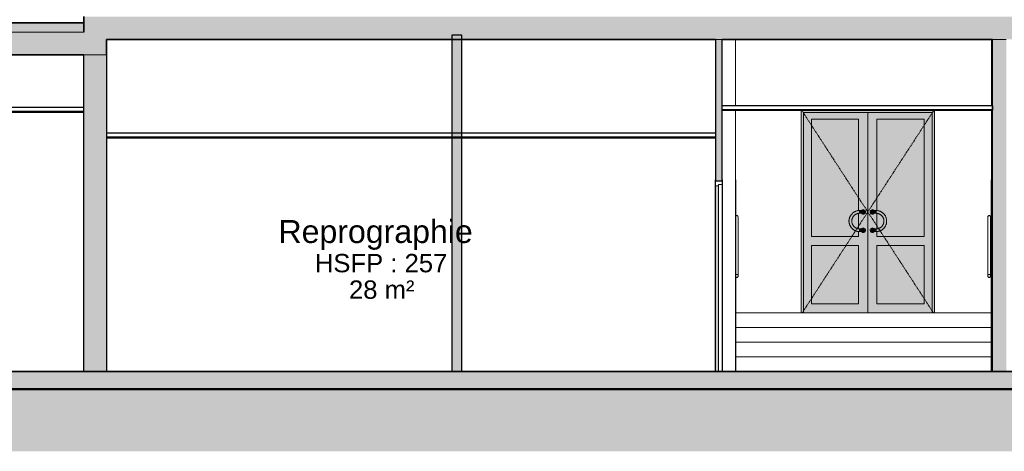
# Model space of a CAD drawing. Header units: millimetres. Extents: x -48837 to 98707, y -908 to 19261.
# Tile 104 of 143: x -26534 to -15807, y -615 to 4088. Entities that reach past the tile are written whole.
import ezdxf

# ---------------------------------------------------------------- set-up
doc = ezdxf.new("R2010")
doc.units = ezdxf.units.MM
doc.linetypes.add('Centre', pattern=[31.75, 6.35, -4.75, 15.9, -4.75])
for name, color, linetype, lineweight in [('A-AREA-IDEN', 2, 'Continuous', 9), ('A-CLNG', 13, 'Continuous', 9), ('A-DETL-GENF', 92, 'Continuous', 9), ('A-DETL-WIDE', 214, 'Continuous', 50), ('A-DOOR', 31, 'Continuous', 9), ('A-DOOR-FRAM', 31, 'Continuous', 9), ('A-FLOR', 192, 'Continuous', 9), ('A-FLOR-HRAL', 11, 'Continuous', 9), ('A-FLOR-MCUT', 51, 'Continuous', 9), ('A-FLOR-PATT', 8, 'Continuous', 35), ('A-WALL', 113, 'Continuous', 9), ('A-WALL-PATT', 111, 'Continuous', 9), ('I-WALL', 2, 'Continuous', 9), ('S-STRS', 31, 'Continuous', 9)]:
    doc.layers.add(name, color=color, linetype=linetype, lineweight=lineweight)
doc.styles.add('Arial_1', font='arial.ttf', dxfattribs={"height": 200})
doc.styles.add('Arial_B', font='txt', dxfattribs={"height": 250})

# ---------------------------------------------------------------- blocks, each defined once
blk = doc.blocks.new('PVC Double - Panneaux vitrés haut - 1_43m x 2_20m-1519950-Coupe 1')
at = {"layer": 'A-DOOR'}
h = blk.add_hatch(color=254, dxfattribs=at)
h.paths.add_polyline_path([(-17664, 893), (-17294, 893), (-17295, 3078), (-17994, 3078), (-17994, 893)])
h.paths.add_polyline_path([(-17664, 993), (-17909, 993), (-17909, 1627), (-17394, 1627), (-17394, 993)])
h.paths.add_polyline_path([(-17664, 1727), (-17909, 1727), (-17909, 3003), (-17394, 3003), (-17394, 2007), (-17384, 2008), (-17363, 2008), (-17358, 2014), (-17356, 2015), (-17348, 2018), (-17340, 2018), (-17336, 2017), (-17329, 2013), (-17326, 2011), (-17322, 2006), (-17319, 1997), (-17319, 1989), (-17320, 1986), (-17322, 1980), (-17329, 1973), (-17333, 1971), (-17340, 1969), (-17348, 1969), (-17351, 1970), (-17358, 1973), (-17365, 1979), (-17386, 1978), (-17394, 1977), (-17394, 1810), (-17375, 1808), (-17363, 1808), (-17358, 1814), (-17356, 1815), (-17348, 1818), (-17340, 1818), (-17336, 1817), (-17329, 1813), (-17324, 1808), (-17322, 1806), (-17319, 1797), (-17319, 1789), (-17320, 1785), (-17322, 1781), (-17326, 1776), (-17331, 1772), (-17340, 1769), (-17348, 1769), (-17352, 1770), (-17359, 1774), (-17365, 1779), (-17390, 1779), (-17394, 1779), (-17394, 1727), (-17441, 1727)])
h.paths.add_polyline_path([(-17344, 1778), (-17348, 1779), (-17345, 1778)])
h.paths.add_polyline_path([(-17331, 1800), (-17332, 1802), (-17331, 1801)])
h.paths.add_polyline_path([(-17348, 1807), (-17346, 1808), (-17348, 1807)])
h.paths.add_polyline_path([(-17344, 1978), (-17348, 1979), (-17345, 1978)])
h.paths.add_polyline_path([(-17331, 2000), (-17332, 2002), (-17331, 2001)])
h = blk.add_hatch(color=254, dxfattribs=at)
h.paths.add_polyline_path([(-17294, 893), (-16594, 893), (-16594, 3078), (-17294, 3078), (-17294, 1305)])
h.paths.add_polyline_path([(-17194, 993), (-17194, 1627), (-16679, 1627), (-16679, 993), (-16773, 993)])
h.paths.add_polyline_path([(-17204, 2008), (-17194, 2008), (-17194, 2008), (-17198, 2008)])
h.paths.add_polyline_path([(-16773, 1727), (-17194, 1727), (-17194, 1779), (-17204, 1779), (-17224, 1779), (-17229, 1774), (-17231, 1772), (-17240, 1769), (-17248, 1769), (-17251, 1770), (-17258, 1773), (-17261, 1776), (-17265, 1781), (-17268, 1789), (-17268, 1797), (-17267, 1801), (-17264, 1808), (-17258, 1813), (-17256, 1815), (-17247, 1818), (-17240, 1818), (-17236, 1817), (-17229, 1813), (-17222, 1808), (-17197, 1809), (-17194, 1810), (-17194, 1977), (-17213, 1979), (-17224, 1979), (-17229, 1973), (-17231, 1972), (-17241, 1969), (-17248, 1969), (-17254, 1971), (-17258, 1973), (-17261, 1976), (-17265, 1981), (-17268, 1989), (-17268, 1997), (-17267, 2001), (-17265, 2006), (-17258, 2013), (-17254, 2016), (-17247, 2018), (-17240, 2018), (-17236, 2017), (-17229, 2013), (-17222, 2008), (-17204, 2008), (-17204, 2008), (-17194, 2008), (-17194, 3003), (-16679, 3003), (-16679, 1727)])
h.paths.add_polyline_path([(-17244, 1778), (-17248, 1779), (-17253, 1782), (-17258, 1788), (-17259, 1793), (-17257, 1801), (-17256, 1801), (-17252, 1805), (-17246, 1808), (-17250, 1807), (-17254, 1804), (-17258, 1797), (-17258, 1789), (-17254, 1783), (-17248, 1779), (-17246, 1779)])
h.paths.add_polyline_path([(-17244, 1978), (-17246, 1979), (-17252, 1981), (-17258, 1988), (-17259, 1993), (-17257, 2001), (-17256, 2001), (-17253, 2005), (-17249, 2007), (-17253, 2005), (-17257, 2001), (-17259, 1993), (-17257, 1986), (-17251, 1980), (-17246, 1979)])
h.paths.add_polyline_path([(-17239, 2007), (-17241, 2008), (-17240, 2007)])
for points in [[(-17384, 1778), (-17384, 1793), (-17418, 1799), (-17448, 1817), (-17470, 1843), (-17482, 1876), (-17482, 1911), (-17469, 1945), (-17447, 1971), (-17418, 1987), (-17384, 1993), (-17384, 2008), (-17416, 2003), (-17419, 2002), (-17441, 1992), (-17458, 1981), (-17473, 1965), (-17483, 1950), (-17494, 1925), (-17498, 1901), (-17497, 1876), (-17493, 1859), (-17487, 1843), (-17477, 1826), (-17462, 1810), (-17443, 1795), (-17424, 1786), (-17409, 1781), (-17396, 1780)], [(-17384, 1793), (-17384, 1808), (-17409, 1812), (-17429, 1821), (-17448, 1839), (-17462, 1861), (-17466, 1872), (-17468, 1889), (-17466, 1913), (-17461, 1925), (-17455, 1938), (-17448, 1948), (-17438, 1958), (-17432, 1962), (-17417, 1971), (-17406, 1975), (-17384, 1979), (-17384, 1993), (-17418, 1987), (-17448, 1970), (-17470, 1943), (-17482, 1911), (-17482, 1876), (-17470, 1843), (-17448, 1817), (-17418, 1799), (-17386, 1794)], [(-17345, 1993), (-17329, 1993), (-17331, 2001), (-17331, 1999), (-17332, 2002), (-17338, 2007), (-17348, 2007), (-17384, 2008), (-17384, 1993), (-17349, 1993)], [(-17247, 1993), (-17204, 1993), (-17204, 2008), (-17237, 2008), (-17239, 2007), (-17243, 2008), (-17249, 2007), (-17255, 2001), (-17256, 1998), (-17257, 2001), (-17259, 1993), (-17249, 1993)], [(-17229, 1978), (-17231, 1979), (-17213, 1979), (-17204, 1979), (-17204, 1993), (-17259, 1993), (-17257, 1986), (-17256, 1988), (-17255, 1985), (-17249, 1980), (-17238, 1979)], [(-17204, 1778), (-17171, 1783), (-17157, 1788), (-17134, 1803), (-17119, 1815), (-17110, 1827), (-17099, 1845), (-17091, 1870), (-17089, 1881), (-17090, 1908), (-17096, 1933), (-17110, 1959), (-17120, 1971), (-17137, 1987), (-17157, 1998), (-17178, 2005), (-17204, 2008), (-17204, 1993), (-17169, 1987), (-17139, 1970), (-17117, 1943), (-17105, 1911), (-17105, 1876), (-17117, 1843), (-17139, 1817), (-17169, 1799), (-17204, 1793), (-17204, 1779)], [(-17204, 1793), (-17168, 1800), (-17139, 1817), (-17116, 1846), (-17105, 1876), (-17105, 1911), (-17118, 1945), (-17139, 1970), (-17169, 1987), (-17204, 1993), (-17204, 1978), (-17179, 1974), (-17167, 1969), (-17154, 1962), (-17148, 1957), (-17135, 1943), (-17124, 1921), (-17121, 1911), (-17120, 1906), (-17119, 1884), (-17123, 1867), (-17127, 1858), (-17141, 1836), (-17162, 1820), (-17183, 1811), (-17204, 1808), (-17204, 1797)], [(-16679, 1727), (-16679, 1727), (-16679, 1945)], [(-17349, 1793), (-17329, 1793), (-17331, 1801), (-17331, 1799), (-17332, 1802), (-17338, 1807), (-17348, 1807), (-17384, 1808), (-17384, 1793), (-17354, 1793)], [(-17359, 1778), (-17338, 1780), (-17332, 1785), (-17331, 1788), (-17330, 1787), (-17329, 1793), (-17384, 1793), (-17384, 1779), (-17365, 1779), (-17356, 1779)], [(-17229, 1793), (-17204, 1793), (-17204, 1808), (-17237, 1808), (-17239, 1807), (-17243, 1808), (-17249, 1807), (-17255, 1801), (-17256, 1798), (-17257, 1801), (-17259, 1793), (-17234, 1793)], [(-17229, 1778), (-17231, 1779), (-17213, 1779), (-17204, 1779), (-17204, 1793), (-17259, 1793), (-17257, 1786), (-17256, 1788), (-17255, 1785), (-17249, 1780), (-17238, 1779)], [(-17909, 993), (-17394, 993), (-17394, 1627), (-17909, 1627), (-17909, 1508)], [(-17194, 993), (-16679, 993), (-16679, 1627), (-17194, 1627), (-17194, 1305)]]:
    blk.add_hatch(color=254, dxfattribs=at).paths.add_polyline_path(points)
h = blk.add_hatch(color=254, dxfattribs=at)
h.paths.add_polyline_path([(-17394, 1727), (-17394, 1727), (-17394, 1776)])
h.paths.add_polyline_path([(-17394, 2007), (-17394, 2008), (-17394, 2008)])
h = blk.add_hatch(color=254, dxfattribs=at)
h.paths.add_polyline_path([(-17359, 1978), (-17338, 1980), (-17332, 1985), (-17331, 1988), (-17330, 1987), (-17329, 1993), (-17384, 1993), (-17384, 1979), (-17365, 1979), (-17356, 1979)])
h.paths.add_polyline_path([(-17384, 1979), (-17384, 1979), (-17378, 1980)])
h = blk.add_hatch(color=254, dxfattribs=at)
h.paths.add_polyline_path([(-17344, 1768), (-17336, 1770), (-17330, 1773), (-17326, 1776), (-17322, 1781), (-17319, 1787), (-17319, 1793), (-17320, 1800), (-17324, 1808), (-17326, 1811), (-17331, 1815), (-17337, 1817), (-17344, 1818), (-17350, 1817), (-17358, 1814), (-17364, 1808), (-17350, 1807), (-17336, 1806), (-17331, 1801), (-17329, 1793), (-17331, 1786), (-17336, 1780), (-17344, 1778), (-17355, 1779), (-17364, 1779), (-17359, 1774), (-17352, 1770), (-17350, 1769)])
h.paths.add_polyline_path([(-17344, 1968), (-17336, 1970), (-17330, 1973), (-17326, 1976), (-17322, 1981), (-17320, 1987), (-17319, 1997), (-17321, 2004), (-17322, 2006), (-17326, 2011), (-17331, 2015), (-17337, 2017), (-17344, 2018), (-17351, 2017), (-17358, 2014), (-17364, 2008), (-17350, 2007), (-17336, 2006), (-17331, 2001), (-17329, 1993), (-17331, 1986), (-17336, 1980), (-17344, 1978), (-17355, 1979), (-17364, 1979), (-17361, 1976), (-17356, 1972), (-17350, 1969)])
h = blk.add_hatch(color=254, dxfattribs=at)
h.paths.add_polyline_path([(-17344, 1779), (-17338, 1780), (-17335, 1782), (-17331, 1787), (-17331, 1788), (-17333, 1784), (-17338, 1780), (-17342, 1779)])
h.paths.add_polyline_path([(-17331, 1798), (-17332, 1801), (-17334, 1805), (-17342, 1808), (-17338, 1807), (-17332, 1800), (-17331, 1799)])
h.paths.add_polyline_path([(-17344, 1978), (-17335, 1982), (-17331, 1986), (-17331, 1988), (-17332, 1985), (-17338, 1980), (-17345, 1979)])
h.paths.add_polyline_path([(-17331, 1998), (-17332, 2001), (-17335, 2006), (-17338, 2007), (-17337, 2005), (-17332, 2001)])
h = blk.add_hatch(color=254, dxfattribs=at)
h.paths.add_polyline_path([(-17244, 1768), (-17237, 1769), (-17229, 1774), (-17224, 1779), (-17241, 1779), (-17248, 1779), (-17254, 1783), (-17258, 1789), (-17258, 1797), (-17254, 1804), (-17248, 1808), (-17240, 1808), (-17238, 1808), (-17235, 1808), (-17227, 1808), (-17224, 1808), (-17229, 1813), (-17232, 1815), (-17237, 1817), (-17244, 1818), (-17251, 1817), (-17258, 1813), (-17264, 1808), (-17265, 1806), (-17268, 1797), (-17269, 1793), (-17267, 1785), (-17265, 1780), (-17261, 1776), (-17256, 1772), (-17250, 1769)])
h.paths.add_polyline_path([(-17244, 1968), (-17236, 1970), (-17231, 1972), (-17224, 1979), (-17241, 1979), (-17248, 1979), (-17254, 1983), (-17258, 1989), (-17258, 1997), (-17254, 2004), (-17248, 2008), (-17240, 2008), (-17239, 2008), (-17235, 2008), (-17227, 2008), (-17224, 2008), (-17226, 2011), (-17231, 2015), (-17237, 2017), (-17247, 2018), (-17251, 2017), (-17256, 2015), (-17261, 2011), (-17266, 2004), (-17268, 1997), (-17268, 1989), (-17267, 1985), (-17265, 1980), (-17258, 1973), (-17256, 1972), (-17250, 1969)])
h = blk.add_hatch(color=254, dxfattribs=at)
h.paths.add_polyline_path([(-17246, 1779), (-17249, 1780), (-17255, 1786), (-17257, 1786), (-17256, 1785), (-17249, 1779), (-17248, 1779)])
h.paths.add_polyline_path([(-17256, 1798), (-17255, 1802), (-17247, 1807), (-17252, 1805), (-17255, 1803), (-17256, 1799)])
h.paths.add_polyline_path([(-17244, 1978), (-17245, 1979), (-17250, 1980), (-17255, 1986), (-17256, 1988), (-17256, 1985), (-17249, 1980), (-17245, 1979)])
h.paths.add_polyline_path([(-17256, 1998), (-17254, 2003), (-17247, 2007), (-17252, 2006), (-17255, 2002), (-17256, 1999)])
at = {"layer": 'A-DOOR-FRAM'}
blk.add_hatch(color=254, dxfattribs=at).paths.add_polyline_path([(-16594, 893), (-16569, 893), (-16569, 3100), (-18019, 3100), (-18019, 893), (-17994, 893), (-17994, 3078), (-16594, 3078), (-16594, 1305)])
h = blk.add_hatch(color=254, dxfattribs=at)
h.paths.add_polyline_path([(-17416, 1727), (-17394, 1727), (-17394, 1779), (-17416, 1783), (-17430, 1788), (-17454, 1803), (-17468, 1815), (-17477, 1827), (-17488, 1845), (-17496, 1870), (-17498, 1881), (-17497, 1910), (-17491, 1933), (-17488, 1941), (-17479, 1958), (-17473, 1965), (-17468, 1971), (-17450, 1987), (-17430, 1998), (-17410, 2005), (-17394, 2008), (-17394, 3003), (-17909, 3003), (-17909, 1727), (-17422, 1727)])
h.paths.add_polyline_path([(-16679, 1727), (-16679, 3003), (-17194, 3003), (-17194, 2007), (-17171, 2003), (-17163, 2000), (-17149, 1994), (-17129, 1981), (-17115, 1965), (-17104, 1951), (-17093, 1925), (-17089, 1901), (-17090, 1877), (-17094, 1859), (-17101, 1843), (-17111, 1826), (-17125, 1810), (-17144, 1795), (-17164, 1786), (-17179, 1781), (-17194, 1778), (-17194, 1727), (-16773, 1727)])
h.paths.add_polyline_path([(-17194, 1810), (-17177, 1813), (-17158, 1821), (-17139, 1839), (-17125, 1861), (-17122, 1872), (-17119, 1889), (-17122, 1914), (-17126, 1925), (-17131, 1936), (-17139, 1948), (-17149, 1958), (-17155, 1962), (-17170, 1971), (-17181, 1975), (-17194, 1977), (-17194, 1812)])
h.paths.add_polyline_path([(-17394, 1810), (-17394, 1977), (-17411, 1973), (-17421, 1969), (-17433, 1962), (-17440, 1956), (-17452, 1943), (-17463, 1921), (-17467, 1911), (-17467, 1905), (-17468, 1884), (-17464, 1867), (-17460, 1858), (-17447, 1836), (-17426, 1820), (-17405, 1811), (-17403, 1811)])
h.paths.add_polyline_path([(-17091, 1914), (-17092, 1918), (-17092, 1917)])
at = {"layer": 'A-DOOR', "linetype": 'Centre'}
for p, q in [((-18009, 3093), (-16579, 893)), ((-18009, 893), (-16579, 3093))]:
    blk.add_line(p, q, dxfattribs=at)
at = {"layer": 'A-DOOR'}
for p, q in [((-17294, 3078), (-17294, 893)), ((-17294, 893), (-17294, 3078)), ((-17909, 1727), (-17909, 3003)), ((-17909, 3003), (-17394, 3003)), ((-17394, 3003), (-17394, 2007)), ((-17194, 2007), (-17194, 3003)), ((-17194, 3003), (-16679, 3003)), ((-16679, 3003), (-16679, 1727)), ((-17394, 1977), (-17394, 1810)), ((-17344, 2018), (-17344, 2018)), ((-17344, 2008), (-17344, 2008)), ((-17344, 1978), (-17344, 1978)), ((-17344, 1968), (-17344, 1968)), ((-17244, 2018), (-17244, 2018)), ((-17244, 2008), (-17244, 2008)), ((-17244, 1978), (-17244, 1978)), ((-17244, 1968), (-17244, 1968)), ((-17194, 1810), (-17194, 1977)), ((-17394, 1727), (-17909, 1727)), ((-17394, 1779), (-17394, 1727)), ((-17344, 1818), (-17344, 1818)), ((-17344, 1808), (-17344, 1808)), ((-17344, 1778), (-17344, 1778)), ((-17344, 1768), (-17344, 1768)), ((-17244, 1818), (-17244, 1818)), ((-17244, 1808), (-17244, 1808)), ((-17244, 1778), (-17244, 1778)), ((-17244, 1768), (-17244, 1768)), ((-17194, 1727), (-17194, 1779)), ((-16679, 1727), (-17194, 1727)), ((-17909, 993), (-17909, 1627)), ((-17909, 1627), (-17394, 1627)), ((-17394, 1627), (-17394, 993)), ((-17194, 993), (-17194, 1627)), ((-17194, 1627), (-16679, 1627)), ((-16679, 1627), (-16679, 993)), ((-17394, 993), (-17909, 993)), ((-16679, 993), (-17194, 993))]:
    blk.add_line(p, q, dxfattribs=at)
at = {"layer": 'A-DOOR', "flags": 128}
for points in [[(-17384, 2008), (-17388, 2008), (-17393, 2008), (-17397, 2007), (-17402, 2007), (-17407, 2006), (-17411, 2005), (-17415, 2004), (-17420, 2002), (-17424, 2001), (-17428, 1999), (-17433, 1997), (-17437, 1995), (-17441, 1993), (-17445, 1991), (-17449, 1988), (-17452, 1986), (-17456, 1983), (-17459, 1980), (-17463, 1977), (-17466, 1973), (-17469, 1970), (-17472, 1967), (-17475, 1963), (-17478, 1959), (-17480, 1955), (-17483, 1952), (-17485, 1948), (-17487, 1943), (-17489, 1939), (-17491, 1935), (-17492, 1931), (-17494, 1926), (-17495, 1922), (-17496, 1917), (-17497, 1913), (-17498, 1908), (-17498, 1904), (-17499, 1899), (-17499, 1895), (-17499, 1890), (-17498, 1885), (-17498, 1881), (-17497, 1876), (-17497, 1872), (-17496, 1867), (-17495, 1863), (-17493, 1858), (-17492, 1854), (-17490, 1850), (-17488, 1845), (-17486, 1841), (-17484, 1837), (-17482, 1833), (-17479, 1829), (-17477, 1826), (-17474, 1822), (-17471, 1818), (-17468, 1815), (-17465, 1812), (-17461, 1809), (-17458, 1805), (-17454, 1803), (-17451, 1800), (-17447, 1797), (-17443, 1795), (-17439, 1792), (-17435, 1790), (-17431, 1788), (-17426, 1787), (-17422, 1785), (-17418, 1783), (-17413, 1782), (-17409, 1781), (-17404, 1780), (-17400, 1779), (-17395, 1779), (-17391, 1779), (-17386, 1778), (-17384, 1778)], [(-17384, 1808), (-17387, 1808), (-17390, 1809), (-17394, 1809), (-17397, 1809), (-17401, 1810), (-17404, 1811), (-17407, 1812), (-17410, 1813), (-17414, 1814), (-17417, 1815), (-17420, 1816), (-17423, 1818), (-17426, 1820), (-17429, 1821), (-17432, 1823), (-17434, 1825), (-17437, 1827), (-17440, 1829), (-17442, 1832), (-17445, 1834), (-17447, 1837), (-17449, 1839), (-17451, 1842), (-17453, 1845), (-17455, 1847), (-17457, 1850), (-17459, 1853), (-17460, 1856), (-17462, 1859), (-17463, 1863), (-17464, 1866), (-17465, 1869), (-17466, 1872), (-17467, 1876), (-17467, 1879), (-17468, 1882), (-17468, 1886), (-17469, 1889), (-17469, 1892), (-17469, 1896), (-17468, 1899), (-17468, 1903), (-17468, 1906), (-17467, 1909), (-17466, 1913), (-17466, 1916), (-17465, 1919), (-17464, 1922), (-17462, 1926), (-17461, 1929), (-17459, 1932), (-17458, 1935), (-17456, 1938), (-17454, 1941), (-17452, 1943), (-17450, 1946), (-17448, 1949), (-17446, 1951), (-17444, 1954), (-17441, 1956), (-17439, 1958), (-17436, 1960), (-17433, 1962), (-17430, 1964), (-17427, 1966), (-17425, 1968), (-17422, 1969), (-17418, 1971), (-17415, 1972), (-17412, 1973), (-17409, 1974), (-17406, 1975), (-17402, 1976), (-17399, 1977), (-17396, 1977), (-17392, 1978), (-17389, 1978), (-17385, 1978), (-17384, 1978)], [(-17344, 2008), (-17344, 2008), (-17344, 2008), (-17344, 2008), (-17344, 2008), (-17344, 2008), (-17345, 2008), (-17345, 2008), (-17346, 2008), (-17346, 2008), (-17347, 2008), (-17348, 2008), (-17348, 2008), (-17349, 2008), (-17350, 2008), (-17351, 2008), (-17352, 2008), (-17353, 2008), (-17354, 2008), (-17355, 2008), (-17356, 2008), (-17357, 2008), (-17358, 2008), (-17359, 2008), (-17361, 2008), (-17362, 2008), (-17363, 2008), (-17365, 2008), (-17366, 2008), (-17368, 2008), (-17369, 2008), (-17371, 2008), (-17372, 2008), (-17374, 2008), (-17375, 2008), (-17377, 2008), (-17378, 2008), (-17380, 2008), (-17382, 2008), (-17383, 2008), (-17384, 2008)], [(-17384, 1978), (-17382, 1978), (-17380, 1978), (-17379, 1978), (-17377, 1978), (-17376, 1978), (-17374, 1978), (-17373, 1978), (-17371, 1978), (-17370, 1978), (-17368, 1978), (-17367, 1978), (-17365, 1978), (-17364, 1978), (-17362, 1978), (-17361, 1978), (-17360, 1978), (-17359, 1978), (-17357, 1978), (-17356, 1978), (-17355, 1978), (-17354, 1978), (-17353, 1978), (-17352, 1978), (-17351, 1978), (-17350, 1978), (-17349, 1978), (-17348, 1978), (-17348, 1978), (-17347, 1978), (-17346, 1978), (-17346, 1978), (-17345, 1978), (-17345, 1978), (-17345, 1978), (-17344, 1978), (-17344, 1978), (-17344, 1978), (-17344, 1978), (-17344, 1978)], [(-17344, 2008), (-17343, 2008), (-17342, 2008), (-17342, 2008), (-17341, 2008), (-17341, 2008), (-17340, 2008), (-17340, 2008), (-17339, 2008), (-17338, 2007), (-17338, 2007), (-17337, 2007), (-17337, 2007), (-17336, 2006), (-17336, 2006), (-17335, 2006), (-17335, 2005), (-17334, 2005), (-17334, 2005), (-17333, 2004), (-17333, 2004), (-17333, 2003), (-17332, 2003), (-17332, 2002), (-17331, 2002), (-17331, 2001), (-17331, 2001), (-17330, 2000), (-17330, 2000), (-17330, 1999), (-17330, 1999), (-17330, 1998), (-17329, 1998), (-17329, 1997), (-17329, 1996), (-17329, 1996), (-17329, 1995), (-17329, 1995), (-17329, 1994), (-17329, 1993), (-17329, 1993)], [(-17329, 1993), (-17329, 1993), (-17329, 1992), (-17329, 1992), (-17329, 1991), (-17329, 1990), (-17329, 1990), (-17329, 1989), (-17329, 1989), (-17330, 1988), (-17330, 1987), (-17330, 1987), (-17330, 1986), (-17331, 1986), (-17331, 1985), (-17331, 1985), (-17332, 1984), (-17332, 1984), (-17332, 1983), (-17333, 1983), (-17333, 1983), (-17334, 1982), (-17334, 1982), (-17335, 1981), (-17335, 1981), (-17336, 1981), (-17336, 1980), (-17337, 1980), (-17337, 1980), (-17338, 1980), (-17338, 1979), (-17339, 1979), (-17339, 1979), (-17340, 1979), (-17341, 1979), (-17341, 1979), (-17342, 1978), (-17342, 1978), (-17343, 1978), (-17344, 1978), (-17344, 1978)], [(-17204, 2008), (-17205, 2008), (-17207, 2008), (-17208, 2008), (-17210, 2008), (-17212, 2008), (-17213, 2008), (-17215, 2008), (-17216, 2008), (-17218, 2008), (-17219, 2008), (-17221, 2008), (-17222, 2008), (-17224, 2008), (-17225, 2008), (-17226, 2008), (-17228, 2008), (-17229, 2008), (-17230, 2008), (-17231, 2008), (-17232, 2008), (-17233, 2008), (-17235, 2008), (-17235, 2008), (-17236, 2008), (-17237, 2008), (-17238, 2008), (-17239, 2008), (-17240, 2008), (-17240, 2008), (-17241, 2008), (-17242, 2008), (-17242, 2008), (-17242, 2008), (-17243, 2008), (-17243, 2008), (-17243, 2008), (-17244, 2008), (-17244, 2008), (-17244, 2008), (-17244, 2008)], [(-17244, 1978), (-17244, 1978), (-17244, 1978), (-17243, 1978), (-17243, 1978), (-17243, 1978), (-17243, 1978), (-17242, 1978), (-17242, 1978), (-17241, 1978), (-17241, 1978), (-17240, 1978), (-17239, 1978), (-17238, 1978), (-17238, 1978), (-17237, 1978), (-17236, 1978), (-17235, 1978), (-17234, 1978), (-17233, 1978), (-17232, 1978), (-17230, 1978), (-17229, 1978), (-17228, 1978), (-17227, 1978), (-17225, 1978), (-17224, 1978), (-17223, 1978), (-17221, 1978), (-17220, 1978), (-17218, 1978), (-17217, 1978), (-17215, 1978), (-17214, 1978), (-17212, 1978), (-17210, 1978), (-17209, 1978), (-17207, 1978), (-17206, 1978), (-17204, 1978), (-17204, 1978)], [(-17204, 1778), (-17199, 1778), (-17194, 1779), (-17190, 1779), (-17185, 1780), (-17181, 1781), (-17176, 1782), (-17172, 1783), (-17167, 1784), (-17163, 1786), (-17159, 1787), (-17155, 1789), (-17151, 1791), (-17147, 1794), (-17143, 1796), (-17139, 1798), (-17135, 1801), (-17131, 1804), (-17128, 1807), (-17124, 1810), (-17121, 1813), (-17118, 1817), (-17115, 1820), (-17112, 1824), (-17109, 1827), (-17107, 1831), (-17104, 1835), (-17102, 1839), (-17100, 1843), (-17098, 1847), (-17096, 1852), (-17095, 1856), (-17093, 1860), (-17092, 1865), (-17091, 1869), (-17090, 1874), (-17090, 1878), (-17089, 1883), (-17089, 1887), (-17089, 1892), (-17089, 1897), (-17089, 1901), (-17089, 1906), (-17090, 1910), (-17091, 1915), (-17092, 1919), (-17093, 1924), (-17094, 1928), (-17096, 1933), (-17097, 1937), (-17099, 1941), (-17101, 1945), (-17103, 1949), (-17106, 1953), (-17108, 1957), (-17111, 1961), (-17113, 1965), (-17116, 1968), (-17119, 1972), (-17123, 1975), (-17126, 1978), (-17129, 1981), (-17133, 1984), (-17137, 1987), (-17140, 1989), (-17144, 1992), (-17148, 1994), (-17152, 1996), (-17157, 1998), (-17161, 2000), (-17165, 2002), (-17169, 2003), (-17174, 2004), (-17178, 2005), (-17183, 2006), (-17187, 2007), (-17192, 2008), (-17197, 2008), (-17201, 2008), (-17204, 2008)], [(-17204, 1978), (-17200, 1978), (-17197, 1978), (-17193, 1978), (-17190, 1977), (-17187, 1977), (-17183, 1976), (-17180, 1975), (-17177, 1974), (-17174, 1973), (-17171, 1972), (-17167, 1970), (-17164, 1969), (-17161, 1967), (-17159, 1965), (-17156, 1963), (-17153, 1961), (-17150, 1959), (-17148, 1957), (-17145, 1955), (-17143, 1953), (-17140, 1950), (-17138, 1947), (-17136, 1945), (-17134, 1942), (-17132, 1939), (-17130, 1936), (-17129, 1933), (-17127, 1930), (-17126, 1927), (-17124, 1924), (-17123, 1921), (-17122, 1918), (-17121, 1914), (-17121, 1911), (-17120, 1908), (-17119, 1904), (-17119, 1901), (-17119, 1898), (-17119, 1894), (-17119, 1891), (-17119, 1887), (-17119, 1884), (-17120, 1881), (-17120, 1877), (-17121, 1874), (-17122, 1871), (-17123, 1867), (-17124, 1864), (-17125, 1861), (-17126, 1858), (-17128, 1855), (-17129, 1852), (-17131, 1849), (-17133, 1846), (-17135, 1843), (-17137, 1841), (-17139, 1838), (-17141, 1835), (-17144, 1833), (-17146, 1831), (-17149, 1828), (-17151, 1826), (-17154, 1824), (-17157, 1822), (-17160, 1820), (-17163, 1819), (-17166, 1817), (-17169, 1816), (-17172, 1814), (-17175, 1813), (-17178, 1812), (-17182, 1811), (-17185, 1810), (-17188, 1810), (-17192, 1809), (-17195, 1809), (-17198, 1808), (-17202, 1808), (-17204, 1808)], [(-17344, 1808), (-17344, 1808), (-17344, 1808), (-17344, 1808), (-17344, 1808), (-17344, 1808), (-17345, 1808), (-17345, 1808), (-17346, 1808), (-17346, 1808), (-17347, 1808), (-17348, 1808), (-17348, 1808), (-17349, 1808), (-17350, 1808), (-17351, 1808), (-17352, 1808), (-17353, 1808), (-17354, 1808), (-17355, 1808), (-17356, 1808), (-17357, 1808), (-17358, 1808), (-17359, 1808), (-17361, 1808), (-17362, 1808), (-17363, 1808), (-17365, 1808), (-17366, 1808), (-17368, 1808), (-17369, 1808), (-17371, 1808), (-17372, 1808), (-17374, 1808), (-17375, 1808), (-17377, 1808), (-17378, 1808), (-17380, 1808), (-17382, 1808), (-17383, 1808), (-17384, 1808)], [(-17384, 1778), (-17382, 1778), (-17380, 1778), (-17379, 1778), (-17377, 1778), (-17376, 1778), (-17374, 1778), (-17373, 1778), (-17371, 1778), (-17370, 1778), (-17368, 1778), (-17367, 1778), (-17365, 1778), (-17364, 1778), (-17362, 1778), (-17361, 1778), (-17360, 1778), (-17359, 1778), (-17357, 1778), (-17356, 1778), (-17355, 1778), (-17354, 1778), (-17353, 1778), (-17352, 1778), (-17351, 1778), (-17350, 1778), (-17349, 1778), (-17348, 1778), (-17348, 1778), (-17347, 1778), (-17346, 1778), (-17346, 1778), (-17345, 1778), (-17345, 1778), (-17345, 1778), (-17344, 1778), (-17344, 1778), (-17344, 1778), (-17344, 1778), (-17344, 1778)], [(-17344, 1808), (-17343, 1808), (-17342, 1808), (-17342, 1808), (-17341, 1808), (-17341, 1808), (-17340, 1808), (-17340, 1808), (-17339, 1808), (-17338, 1807), (-17338, 1807), (-17337, 1807), (-17337, 1807), (-17336, 1806), (-17336, 1806), (-17335, 1806), (-17335, 1805), (-17334, 1805), (-17334, 1805), (-17333, 1804), (-17333, 1804), (-17333, 1803), (-17332, 1803), (-17332, 1802), (-17331, 1802), (-17331, 1801), (-17331, 1801), (-17330, 1800), (-17330, 1800), (-17330, 1799), (-17330, 1799), (-17330, 1798), (-17329, 1798), (-17329, 1797), (-17329, 1796), (-17329, 1796), (-17329, 1795), (-17329, 1795), (-17329, 1794), (-17329, 1793), (-17329, 1793)], [(-17329, 1793), (-17329, 1793), (-17329, 1792), (-17329, 1792), (-17329, 1791), (-17329, 1790), (-17329, 1790), (-17329, 1789), (-17329, 1789), (-17330, 1788), (-17330, 1787), (-17330, 1787), (-17330, 1786), (-17331, 1786), (-17331, 1785), (-17331, 1785), (-17332, 1784), (-17332, 1784), (-17332, 1783), (-17333, 1783), (-17333, 1783), (-17334, 1782), (-17334, 1782), (-17335, 1781), (-17335, 1781), (-17336, 1781), (-17336, 1780), (-17337, 1780), (-17337, 1780), (-17338, 1780), (-17338, 1779), (-17339, 1779), (-17339, 1779), (-17340, 1779), (-17341, 1779), (-17341, 1779), (-17342, 1778), (-17342, 1778), (-17343, 1778), (-17344, 1778), (-17344, 1778)], [(-17204, 1808), (-17205, 1808), (-17207, 1808), (-17208, 1808), (-17210, 1808), (-17212, 1808), (-17213, 1808), (-17215, 1808), (-17216, 1808), (-17218, 1808), (-17219, 1808), (-17221, 1808), (-17222, 1808), (-17224, 1808), (-17225, 1808), (-17226, 1808), (-17228, 1808), (-17229, 1808), (-17230, 1808), (-17231, 1808), (-17232, 1808), (-17233, 1808), (-17235, 1808), (-17235, 1808), (-17236, 1808), (-17237, 1808), (-17238, 1808), (-17239, 1808), (-17240, 1808), (-17240, 1808), (-17241, 1808), (-17242, 1808), (-17242, 1808), (-17242, 1808), (-17243, 1808), (-17243, 1808), (-17243, 1808), (-17244, 1808), (-17244, 1808), (-17244, 1808), (-17244, 1808)], [(-17244, 1778), (-17244, 1778), (-17244, 1778), (-17243, 1778), (-17243, 1778), (-17243, 1778), (-17243, 1778), (-17242, 1778), (-17242, 1778), (-17241, 1778), (-17241, 1778), (-17240, 1778), (-17239, 1778), (-17238, 1778), (-17238, 1778), (-17237, 1778), (-17236, 1778), (-17235, 1778), (-17234, 1778), (-17233, 1778), (-17232, 1778), (-17230, 1778), (-17229, 1778), (-17228, 1778), (-17227, 1778), (-17225, 1778), (-17224, 1778), (-17223, 1778), (-17221, 1778), (-17220, 1778), (-17218, 1778), (-17217, 1778), (-17215, 1778), (-17214, 1778), (-17212, 1778), (-17210, 1778), (-17209, 1778), (-17207, 1778), (-17206, 1778), (-17204, 1778), (-17204, 1778)]]:
    blk.add_lwpolyline(points, dxfattribs=at)
at = {"layer": 'A-DOOR'}
for centre, major_axis, ratio, start_param, end_param in [((-17384, 1993), (0, 15), 0.000958, 4.712389, 6.283185), ((-17384, 1993), (0, 15), 0.000958, 4.712389, 6.283185), ((-17384, 1993), (0, 15), 0.000958, 3.141593, 4.712389), ((-17384, 1993), (0, 15), 0.000958, 3.141593, 4.712389), ((-17344, 1993), (0, 25), 1, 4.712389, 7.223904), ((-17344, 1993), (0, 25), 1, 2.199826, 4.712389), ((-17344, 1993), (0, 15), 1, 5.759587, 6.544985), ((-17344, 1993), (0, 15), 1, 4.712389, 6.544985), ((-17344, 1993), (0, 15), 1, 4.712389, 6.544985), ((-17344, 1993), (0, 15), 1, 2.879793, 4.712389), ((-17344, 1993), (0, 15), 1, 2.879793, 4.712389), ((-17344, 1993), (0, 15), 1, 2.879793, 4.124169), ((-17344, 1993), (0, 15), 1, 5.235988, 5.497787), ((-17244, 1993), (0, 25), 1, 5.342232, 7.853982), ((-17244, 1993), (0, 25), 1, 1.570796, 4.08371), ((-17244, 1993), (0, 15), 1, 6.021386, 7.853982), ((-17244, 1993), (0, 15), 1, 6.021386, 7.853982), ((-17244, 1993), (0, 15), 1, 1.570796, 3.403392), ((-17244, 1993), (0, 15), 1, 1.570796, 3.403392), ((-17244, 1993), (0, 15), 1, 0.785398, 1.047198), ((-17244, 1993), (0, 15), 1, 2.159017, 3.403392), ((-17244, 1993), (0, 15), 1, 6.021386, 6.806784), ((-17204, 1993), (0, 15), 0.000958, 4.712389, 6.283185), ((-17204, 1993), (0, 15), 0.000958, 4.712389, 6.283185), ((-17204, 1993), (0, 15), 0.000958, 3.141593, 4.712389), ((-17204, 1993), (0, 15), 0.000958, 3.141593, 4.712389), ((-17384, 1793), (0, 15), 0.000958, 4.712389, 6.283185), ((-17384, 1793), (0, 15), 0.000958, 4.712389, 6.283185), ((-17384, 1793), (0, 15), 0.000958, 3.141593, 4.712389), ((-17384, 1793), (0, 15), 0.000958, 3.141593, 4.712389), ((-17344, 1793), (0, 25), 1, 4.712389, 7.223904), ((-17344, 1793), (0, 25), 1, 2.199826, 4.712389), ((-17344, 1793), (0, 15), 1, 5.235988, 6.544985), ((-17344, 1793), (0, 15), 1, 4.712389, 6.544985), ((-17344, 1793), (0, 15), 1, 4.712389, 6.544985), ((-17344, 1793), (0, 15), 1, 2.879793, 4.712389), ((-17344, 1793), (0, 15), 1, 2.879793, 4.712389), ((-17344, 1793), (0, 15), 1, 2.879793, 3.403392), ((-17344, 1793), (0, 15), 1, 3.665191, 4.122012), ((-17244, 1793), (0, 25), 1, 5.342232, 7.853982), ((-17244, 1793), (0, 25), 1, 1.570796, 4.08371), ((-17244, 1793), (0, 15), 1, 6.021386, 7.853982), ((-17244, 1793), (0, 15), 1, 6.021386, 7.853982), ((-17244, 1793), (0, 15), 1, 1.570796, 3.403392), ((-17244, 1793), (0, 15), 1, 1.570796, 3.403392), ((-17244, 1793), (0, 15), 1, 6.021386, 7.330383), ((-17244, 1793), (0, 15), 1, 2.161174, 2.617994), ((-17244, 1793), (0, 15), 1, 2.879793, 3.403392), ((-17204, 1793), (0, 15), 0.000958, 4.712389, 6.283185), ((-17204, 1793), (0, 15), 0.000958, 4.712389, 6.283185), ((-17204, 1793), (0, 15), 0.000958, 3.141593, 4.712389), ((-17204, 1793), (0, 15), 0.000958, 3.141593, 4.712389)]:
    blk.add_ellipse(centre, major_axis=major_axis, ratio=ratio, start_param=start_param, end_param=end_param, dxfattribs=at)
at = {"layer": 'A-DOOR-FRAM'}
for p, q in [((-17994, 893), (-17994, 3078)), ((-17994, 3078), (-16594, 3078)), ((-16594, 3078), (-16594, 893))]:
    blk.add_line(p, q, dxfattribs=at)
blk = doc.blocks.new('__Int_ Simple - __PP _0_83m x 2_04m_-1519619-Coupe 1')
at = {"layer": 'A-DOOR'}
blk.add_hatch(color=254, dxfattribs=at).paths.add_polyline_path([(-18737, 253), (-18732, 253), (-18732, 2343), (-18737, 2343), (-18737, 345)])
at = {"layer": 'A-DOOR', "lineweight": 18}
for q in [(-18737, 2343), (-18732, 253)]:
    blk.add_line((-18732, 2343), q, dxfattribs=at)
blk = doc.blocks.new('__Int_ Simple - __PP _0_73m x 2_04m_-1265892-Coupe 1')
at = {"layer": 'A-DOOR'}
blk.add_hatch(color=254, dxfattribs=at).paths.add_polyline_path([(-15948, 253), (-15943, 253), (-15943, 2343), (-15948, 2343), (-15948, 665)])
at = {"layer": 'A-DOOR-FRAM'}
blk.add_hatch(color=254, dxfattribs=at).paths.add_polyline_path([(-15937, 253), (-15937, 2328), (-15943, 2328), (-15943, 253)])
at = {"layer": 'A-DOOR', "lineweight": 18}
for p, q in [((-15948, 2343), (-15949, 2343)), ((-15949, 2343), (-15949, 2313)), ((-15949, 253), (-15949, 2313)), ((-15949, 2313), (-15948, 2313)), ((-15943, 2343), (-15948, 2343)), ((-15948, 2343), (-15948, 253)), ((-15943, 2343), (-15943, 253))]:
    blk.add_line(p, q, dxfattribs=at)
at = {"layer": 'A-DOOR-FRAM'}
blk.add_line((-15937, 2328), (-15943, 2328), dxfattribs=at)
blk = doc.blocks.new('__Int_ Simple - __PP _0_73m x 2_04m_-1407237-Coupe 1')
at = {"layer": 'A-DOOR', "lineweight": 18}
for points in [[(-18952, 253), (-18952, 2313), (-18957, 2313), (-18957, 253)], [(-18882, 253), (-18877, 253), (-18877, 2313), (-18882, 2313), (-18882, 345)]]:
    blk.add_hatch(color=121, dxfattribs=at).paths.add_polyline_path(points)
at = {"layer": 'A-DOOR-FRAM', "lineweight": 18}
blk.add_hatch(color=121, dxfattribs=at).paths.add_polyline_path([(-18922, 253), (-18922, 2278), (-18952, 2278), (-18952, 253)])
at = {"layer": 'A-DOOR', "lineweight": 18}
for p, q in [((-18957, 2343), (-18957, 2313)), ((-18957, 2343), (-18957, 2343)), ((-18957, 253), (-18957, 2313)), ((-18957, 2313), (-18957, 2313)), ((-18952, 2313), (-18952, 2278)), ((-18922, 2293), (-18922, 253)), ((-18922, 2293), (-18882, 2293)), ((-18882, 253), (-18882, 2293)), ((-18877, 2313), (-18877, 253)), ((-18922, 253), (-18882, 253))]:
    blk.add_line(p, q, dxfattribs=at)
at = {"layer": 'A-DOOR', "lineweight": 25}
for p, q in [((-18957, 2343), (-18957, 2313)), ((-18957, 2343), (-18952, 2343)), ((-18952, 2313), (-18957, 2313)), ((-18952, 2313), (-18952, 2343)), ((-18882, 2343), (-18882, 2313)), ((-18882, 2343), (-18877, 2343)), ((-18877, 2313), (-18882, 2313)), ((-18877, 2313), (-18877, 2343))]:
    blk.add_line(p, q, dxfattribs=at)
at = {"layer": 'A-DOOR-FRAM', "lineweight": 18}
for p, q in [((-18952, 2328), (-18952, 2278)), ((-18952, 2328), (-18882, 2328)), ((-18922, 2278), (-18952, 2278)), ((-18922, 2278), (-18922, 2293)), ((-18882, 2293), (-18922, 2293)), ((-18882, 2293), (-18882, 2328))]:
    blk.add_line(p, q, dxfattribs=at)
at = {"layer": 'A-DOOR-FRAM'}
for p, q in [((-18952, 253), (-18952, 2278)), ((-18922, 2278), (-18922, 253))]:
    blk.add_line(p, q, dxfattribs=at)
blk = doc.blocks.new('Garde-corps - Garde-corps-1532025-Coupe 1')
at = {"layer": 'A-FLOR-HRAL'}
for p, q in [((-15988, 1936), (-15987, 1296)), ((-15988, 1936), (-15988, 1936)), ((-15957, 1296), (-15958, 1936))]:
    blk.add_line(p, q, dxfattribs=at)
at = {"layer": 'A-FLOR-HRAL', "flags": 128}
for points in [[(-15988, 1936), (-15987, 1941), (-15986, 1945), (-15983, 1948), (-15980, 1951), (-15977, 1953), (-15973, 1953), (-15969, 1953), (-15965, 1951), (-15962, 1948), (-15960, 1945), (-15958, 1941), (-15958, 1936)], [(-15957, 1296), (-15957, 1301), (-15959, 1305), (-15961, 1308), (-15964, 1311), (-15968, 1313), (-15972, 1313), (-15976, 1313), (-15979, 1311), (-15982, 1308), (-15985, 1305), (-15986, 1301), (-15987, 1296)], [(-15987, 1296), (-15986, 1292), (-15985, 1287), (-15982, 1284), (-15979, 1281), (-15976, 1279), (-15972, 1279), (-15968, 1279), (-15964, 1281), (-15961, 1284), (-15959, 1287), (-15957, 1292), (-15957, 1296)]]:
    blk.add_lwpolyline(points, dxfattribs=at)
blk = doc.blocks.new('Garde-corps - Garde-corps-1532029-Coupe 1')
at = {"layer": 'A-FLOR-HRAL'}
blk.add_line((-18706, 1296), (-18707, 1936), dxfattribs=at)
at = {"layer": 'A-FLOR-HRAL', "flags": 128}
for points in [[(-18732, 1949), (-18730, 1951), (-18726, 1953), (-18722, 1953), (-18718, 1953), (-18715, 1951), (-18711, 1948), (-18709, 1945), (-18708, 1941), (-18707, 1936)], [(-18706, 1296), (-18706, 1301), (-18708, 1305), (-18710, 1308), (-18713, 1311), (-18717, 1313), (-18721, 1313), (-18725, 1313), (-18728, 1311), (-18732, 1308)], [(-18732, 1284), (-18728, 1281), (-18725, 1279), (-18721, 1279), (-18717, 1279), (-18713, 1281), (-18710, 1284), (-18708, 1287), (-18706, 1292), (-18706, 1296)]]:
    blk.add_lwpolyline(points, dxfattribs=at)

msp = doc.modelspace()

# ---------------------------------------------------------------- hatches: boundary and pattern name
at = {"layer": 'A-DETL-GENF'}
msp.add_hatch(color=252, dxfattribs=at).paths.add_polyline_path([(-19445.347, -615.291), (8165.244, -615.291), (8165.244, 648.084), (-10787.261, 648.084), (-10787.261, 63.308), (-48837.266, 63.308), (-48837.266, -615.291), (-20336.011, -615.291)])
at = {"layer": 'A-FLOR-PATT'}
for points in [[(-5194.719, 3871.873), (-4976.821, 3871.873), (-4976.821, 4121.873), (-25836.588, 4121.873), (-25836.588, 3871.873), (-5640.051, 3871.873)], [(-30355.984, 3953.308), (-25836.588, 3953.308), (-25836.588, 4053.308), (-36136.592, 4053.308), (-36136.592, 3953.308), (-30578.65, 3953.308)], [(-25679.996, 3703.308), (-25586.588, 3703.308), (-25586.588, 3871.873), (-25836.588, 3871.873), (-25836.588, 3953.308), (-36136.592, 3953.308), (-36136.592, 3703.308), (-25836.588, 3703.308)], [(-10787.261, 63.308), (-10787.261, 253.308), (-46031.845, 253.308), (-46031.845, 63.308), (-11429.369, 63.308)]]:
    msp.add_hatch(color=7, dxfattribs=at).paths.add_polyline_path(points)
at = {"layer": 'A-WALL'}
for points in [[(-18888.682, 2328.308), (-18881.585, 2328.308), (-18881.585, 3871.873), (-18951.585, 3871.873), (-18951.585, 2328.308)], [(-15882.69, 253.308), (-15786.583, 253.308), (-15786.583, 3871.873), (-15936.583, 3871.873), (-15936.583, 253.308)], [(-25679.996, 253.308), (-25586.588, 253.308), (-25586.588, 3703.308), (-25836.588, 3703.308), (-25836.588, 253.308), (-25791.329, 253.308)]]:
    msp.add_hatch(color=7, dxfattribs=at).paths.add_polyline_path(points)
at = {"layer": 'A-WALL-PATT'}
h = msp.add_hatch(color=256, dxfattribs=at)
h.paths.add_polyline_path([(-18951.71, 2343.308), (-18951.585, 2343.308), (-18951.829, 2343.308)])
h.paths.add_polyline_path([(-18951.667, 2850), (-18951.585, 2850), (-18951.749, 2850)])
msp.add_hatch(color=256, dxfattribs=at).paths.add_polyline_path([(-18951.661, 2278.308), (-18951.585, 2278.308), (-18951.638, 2293.308)])
at = {"layer": 'I-WALL'}
msp.add_hatch(color=7, dxfattribs=at).paths.add_polyline_path([(-21721.761, 253.308), (-21721.761, 3921.873), (-21821.761, 3921.873), (-21821.761, 253.308)])

# ---------------------------------------------------------------- linework, layer by layer
at = {"layer": 'A-CLNG', "lineweight": 25}
for p, q in [((-25836.588, 3130), (-36036.592, 3130)), ((-15936.583, 3150), (-18881.585, 3150)), ((-15936.583, 3150), (-15936.583, 3100)), ((-36036.592, 3080), (-25836.588, 3080)), ((-18881.585, 3100), (-15936.583, 3100)), ((-18951.585, 2850), (-25586.588, 2850)), ((-25586.588, 2800), (-18951.585, 2800))]:
    msp.add_line(p, q, dxfattribs=at)
at = {"layer": 'A-CLNG'}
for p, q in [((-25836.588, 3090), (-36036.592, 3090)), ((-15936.583, 3110), (-18881.585, 3110)), ((-18951.585, 2810), (-25586.588, 2810))]:
    msp.add_line(p, q, dxfattribs=at)
at = {"layer": 'A-DETL-WIDE'}
msp.add_line((-10787.261, 63.308), (-48837.266, 63.308), dxfattribs=at)
at = {"layer": 'A-FLOR', "lineweight": 35}
for p, q in [((-25836.588, 3953.308), (-25836.588, 4121.873)), ((-25836.588, 4053.308), (-36136.592, 4053.308)), ((-25586.588, 3703.308), (-25586.588, 3871.873)), ((-25586.588, 3871.873), (-18951.585, 3871.873)), ((-18881.585, 3871.873), (-15936.583, 3871.873)), ((-36136.592, 3703.308), (-25836.588, 3703.308)), ((-10787.261, 253.308), (-46031.845, 253.308))]:
    msp.add_line(p, q, dxfattribs=at)
at = {"layer": 'A-FLOR'}
msp.add_line((-18732.121, 893.308), (-15948.638, 893.308), dxfattribs=at)
at = {"layer": 'A-FLOR-MCUT'}
msp.add_line((-25836.588, 3953.308), (-36136.592, 3953.308), dxfattribs=at)
at = {"layer": 'A-WALL'}
for p, q in [((-18951.829, 3871.873), (-18951.829, 2850)), ((-18881.585, 3871.873), (-18951.585, 3871.873)), ((-18736.829, 3871.873), (-18736.829, 3150)), ((-15947.301, 3871.873), (-15947.301, 3149.854)), ((-15937.27, 3871.873), (-15937.27, 3149.991)), ((-15786.583, 3871.873), (-15936.583, 3871.873)), ((-25839.746, 3703.308), (-25839.746, 3130)), ((-25586.588, 3703.308), (-25836.588, 3703.308)), ((-25839.746, 3080), (-25839.746, 253.308)), ((-18736.829, 3100), (-18736.829, 253.308)), ((-18018.561, 893.308), (-18018.561, 3100)), ((-16568.705, 3100), (-16568.705, 893.308)), ((-16568.561, 3100), (-16568.561, 893.308)), ((-15947.301, 3100.036), (-15947.301, 2343.308)), ((-15937.27, 3100.002), (-15937.27, 253.308)), ((-18951.829, 2800), (-18951.829, 2343.308))]:
    msp.add_line(p, q, dxfattribs=at)
at = {"layer": 'A-WALL', "lineweight": 25}
for p, q in [((-18951.585, 3871.873), (-18951.585, 2328.308)), ((-18881.585, 2328.308), (-18881.585, 3871.873)), ((-15936.583, 253.308), (-15936.583, 3871.873)), ((-25836.588, 253.308), (-25836.588, 3703.308)), ((-25586.588, 3703.308), (-25586.588, 253.308)), ((-18881.585, 2328.308), (-18951.585, 2328.308))]:
    msp.add_line(p, q, dxfattribs=at)
at = {"layer": 'I-WALL'}
for p, q in [((-21822.002, 3871.873), (-21822.002, 2850)), ((-21822.002, 2800), (-21822.002, 253.308))]:
    msp.add_line(p, q, dxfattribs=at)
at = {"layer": 'I-WALL', "lineweight": 25}
for p, q in [((-21821.761, 253.308), (-21821.761, 3921.873)), ((-21821.761, 3921.873), (-21721.761, 3921.873)), ((-21721.761, 3921.873), (-21721.761, 253.308))]:
    msp.add_line(p, q, dxfattribs=at)
at = {"layer": 'S-STRS'}
for p, q in [((-18732.121, 893.308), (-15948.638, 893.308)), ((-18732.121, 733.308), (-15948.638, 733.308)), ((-18732.121, 573.308), (-15948.638, 573.308)), ((-18732.121, 413.308), (-15948.638, 413.308))]:
    msp.add_line(p, q, dxfattribs=at)

# ---------------------------------------------------------------- block references
at = {"layer": 'A-DOOR'}
for name in ['PVC Double - Panneaux vitrés haut - 1_43m x 2_20m-1519950-Coupe 1', '__Int_ Simple - __PP _0_83m x 2_04m_-1519619-Coupe 1', '__Int_ Simple - __PP _0_73m x 2_04m_-1265892-Coupe 1']:
    msp.add_blockref(name, (0, 0), dxfattribs=at)
at = {"layer": 'A-DOOR', "lineweight": 18}
msp.add_blockref('__Int_ Simple - __PP _0_73m x 2_04m_-1407237-Coupe 1', (0, 0), dxfattribs=at)
at = {"layer": 'A-FLOR-HRAL'}
for name in ['Garde-corps - Garde-corps-1532029-Coupe 1', 'Garde-corps - Garde-corps-1532025-Coupe 1']:
    msp.add_blockref(name, (0, 0), dxfattribs=at)

# ---------------------------------------------------------------- texts
at = {"layer": 'A-AREA-IDEN', "attachment_point": 1}
for s, insert, char_height, width, style in [('Reprographie', (-23714.066, 1904.507), 250, 2741.77125, 'Arial_B'), ('HSFP : 257', (-23318.657, 1535.366), 200, 1787.76312, 'Arial_1'), ('28 m²', (-22946.566, 1246.593), 200, 881.85625, 'Arial_1')]:
    msp.add_mtext(s, dxfattribs=dict(at, insert=insert, char_height=char_height, width=width, style=style))

doc.saveas('drawing.dxf')
